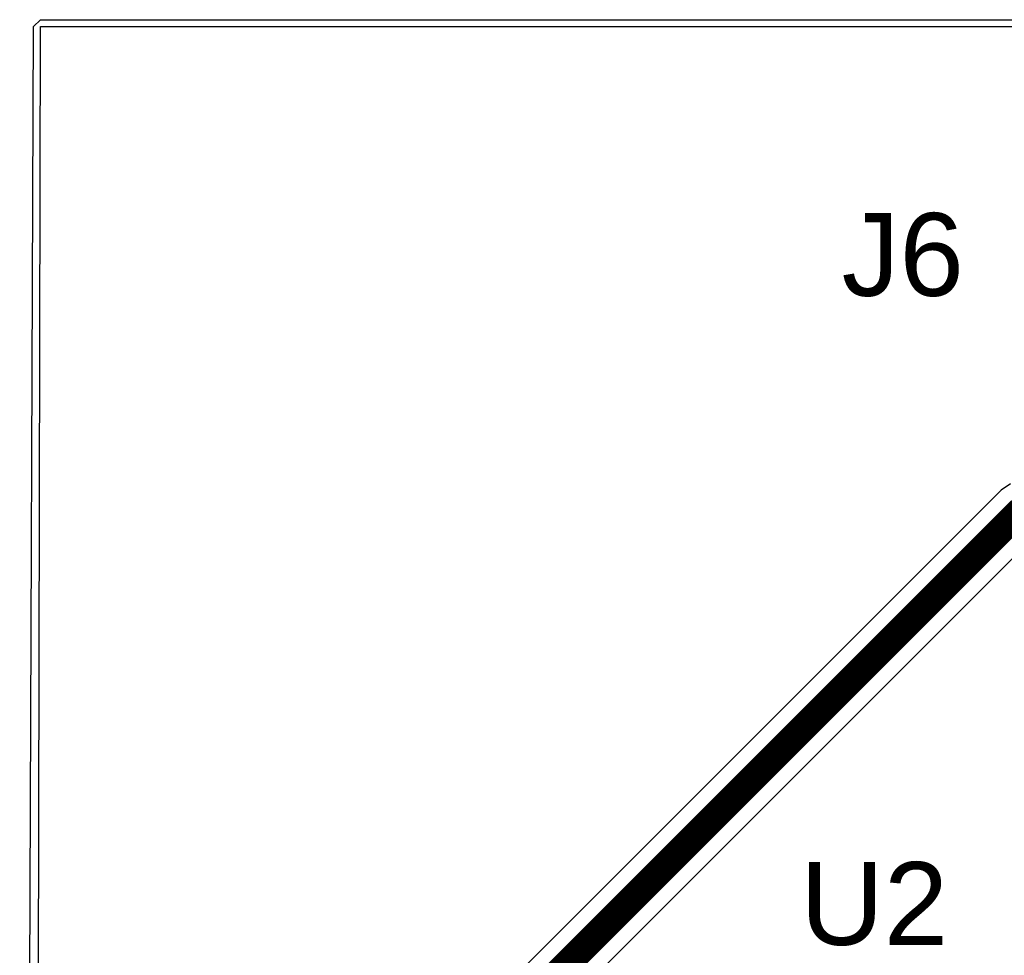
# Model space of a CAD drawing. Header units: inches. Extents: x 0.99 to 3.7, y 1 to 3.71.
# Tile 4 of 10: x 0.99 to 1.7, y 3.03 to 3.71. Entities that reach past the tile are written whole.
import ezdxf

# ---------------------------------------------------------------- set-up
doc = ezdxf.new("R2010")
doc.units = ezdxf.units.IN
doc.header["$MEASUREMENT"] = 0
for name, color, linetype in [('Bottom Layer', 5, 'Continuous'), ('Top Layer', 1, 'Continuous'), ('Top Overlay', 2, 'Continuous')]:
    doc.layers.add(name, color=color, linetype=linetype)
doc.styles.add('Arial', font='txt', dxfattribs={"height": 0.2})

msp = doc.modelspace()

# ---------------------------------------------------------------- linework, layer by layer
at = {"layer": 'Bottom Layer'}
for p, q in [((0.995, 3.705), (1, 3.71)), ((1, 3.71), (3.7, 3.71)), ((0.98501, 1.00354), (0.995, 3.705))]:
    msp.add_line(p, q, dxfattribs=at)
at = {"layer": 'Top Layer'}
for p, q in [((0.99501, 1.00354), (1, 3.705)), ((1, 3.705), (3.7, 3.705)), ((1.7022, 3.37384), (1.69558, 3.36942)), ((1.69558, 3.36942), (1.22963, 2.90346)), ((1.25846, 2.87463), (1.71845, 3.33461))]:
    msp.add_line(p, q, dxfattribs=at)
msp.add_lwpolyline([(1.215, 2.86, 0.02, 0.02, 0), (1.71, 3.355, 0.02, 0.02, 0)], format="xyseb", dxfattribs=at)

# ---------------------------------------------------------------- texts
at = {"layer": 'Top Overlay', "style": 'Arial'}
for s, p in [('J6', (1.58002, 3.51001)), ('U2', (1.55002, 3.04001))]:
    msp.add_text(s, height=0.06, dxfattribs=at).set_placement(p)

doc.saveas('drawing.dxf')
